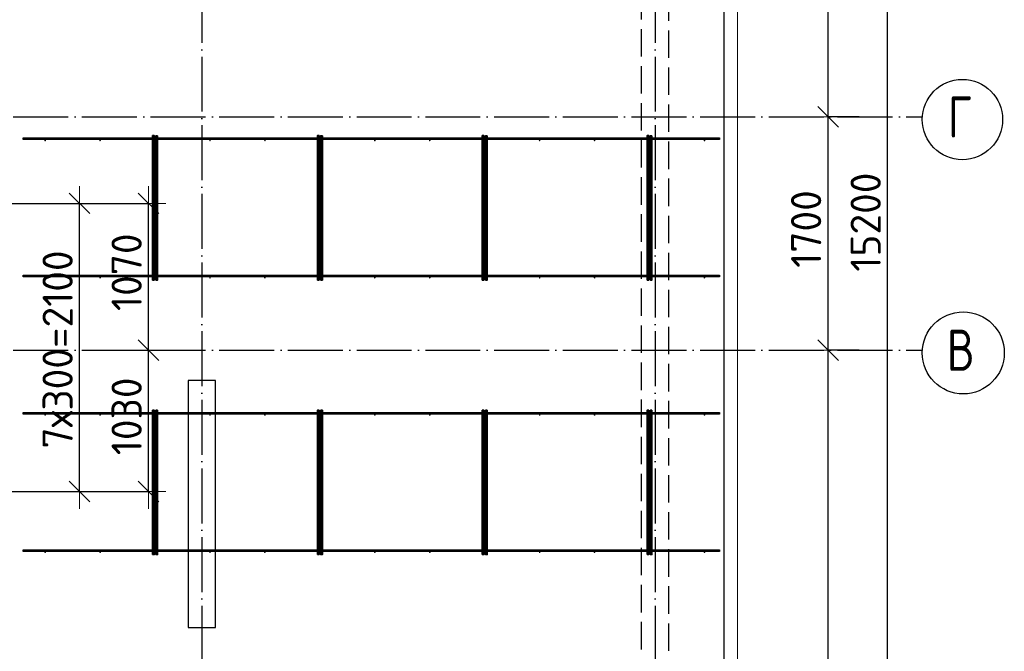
# Model space of a CAD drawing. Header units: millimetres. Extents: x 13527 to 139154, y -122592 to 61893.
# Tile 125 of 130: x 112755 to 119923, y 34506 to 39108. Entities that reach past the tile are written whole.
import ezdxf

# ---------------------------------------------------------------- set-up
doc = ezdxf.new("R2010")
doc.units = ezdxf.units.MM
doc.header["$PDMODE"] = 65
for name, pattern in [('______11', [500, 400, -50, 0, -50]), ('______2', [270, 200, -70]), ('______5', [1100, 800, -100, 100, -100])]:
    doc.linetypes.add(name, pattern=pattern)
for name, color, linetype, lineweight in [('Standard', 7, 'Continuous', 25), ('Колонна (1)', 7, 'Continuous', 35), ('Размерная линия_ общее', 7, 'Continuous', 13), ('Стена_ общее', 7, 'Continuous', 35), ('Фундамент_ общее', 7, 'Continuous', 35)]:
    doc.layers.add(name, color=color, linetype=linetype, lineweight=lineweight)
doc.layers.add('Арм.стержн. Фиксатор', color=7, linetype='Continuous', lineweight=35, true_color=0x501e0f)
doc.layers.add('Осевая линия_ общее', color=7, linetype='______5', lineweight=13, true_color=0xa0a0a0)
doc.styles.add('ISOCPEUR', font='isocpeur.ttf')
doc.dimstyles.new('DIMSTYLE_16', dxfattribs={"dimtxt": 220, "dimasz": 250, "dimexe": 0, "dimexo": 0, "dimgap": 110, "dimtad": 2, "dimdec": 0, "dimrnd": 1, "dimzin": 12, "dimdsep": 46, "dimtxsty": 'ISOCPEUR', "dimblk1": 'ALL_ML_STRICH', "dimblk2": 'ALL_ML_STRICH', "dimsah": 1, "dimcen": 0, "dimclrd": 7, "dimclre": 256, "dimclrt": 7, "dimadec": 0, "dimazin": 0, "dimtfac": 1, "dimtdec": 0, "dimtix": 1, "dimtmove": 2, "dimatfit": 3, "dimfxl": 0, "dimtzin": 0, "dimlwd": 0, "dimlwe": -3, "dimarcsym": 0})
doc.dimstyles.new('DIMSTYLE_5', dxfattribs={"dimtxt": 220, "dimasz": 250, "dimexe": 0, "dimexo": 0, "dimgap": 110, "dimtad": 2, "dimdec": 0, "dimrnd": 5, "dimzin": 12, "dimdsep": 46, "dimtxsty": 'ISOCPEUR', "dimblk1": 'ALL_ML_STRICH', "dimblk2": 'ALL_ML_STRICH', "dimsah": 1, "dimcen": 0, "dimclrd": 7, "dimclre": 256, "dimclrt": 7, "dimadec": 0, "dimazin": 0, "dimtfac": 1, "dimtdec": 0, "dimtix": 1, "dimtmove": 2, "dimatfit": 3, "dimfxl": 0, "dimtzin": 0, "dimlwd": 0, "dimlwe": -3, "dimarcsym": 0})

# ---------------------------------------------------------------- blocks, each defined once
blk = doc.blocks.new('СЛОЖНЫЙ_ОБЪЕКТ_0')
at = {"layer": 'Колонна (1)', "color": 9, "lineweight": -3, "true_color": 0xc7c7c7, "transparency": 33554687}
for p, q in [((113980, 36480), (113980, 34680)), ((114180, 36480), (113980, 36480)), ((114180, 34680), (114180, 36480)), ((113980, 34680), (114180, 34680))]:
    blk.add_line(p, q, dxfattribs=at)
at = {"layer": 'Стена_ общее', "color": 9, "linetype": '______2', "lineweight": -3, "true_color": 0xc7c7c7, "transparency": 33554687}
for p, q in [((117480, 31000), (117480, 44100)), ((117280, 43900), (117280, 31200))]:
    blk.add_line(p, q, dxfattribs=at)
blk = doc.blocks.new('ALL_ML_STRICH')
at = {"color": 0, "linetype": 'ByBlock', "lineweight": -2}
for p, q in [((-0.3, -0.3), (0.3, 0.3)), ((0, -0.5), (0, 0.5)), ((-1, 0), (0.5, 0))]:
    blk.add_line(p, q, dxfattribs=at)
blk = doc.blocks.new('*D508')
at = {"layer": 'DEFPOINTS', "color": 7, "linetype": 'Continuous', "lineweight": 13, "transparency": 33554687}
for p in [(112496.3, 37770), (112500.5, 35670), (113190.9, 35670)]:
    blk.add_point(p, dxfattribs=at)
at = {"layer": 'Размерная линия_ общее', "color": 253, "linetype": 'Continuous', "lineweight": -2, "true_color": 0xa0a0a0, "transparency": 33554687}
for p, q in [((112516.3, 37770), (113190.9, 37770)), ((112520.5, 35670), (113190.9, 35670))]:
    blk.add_line(p, q, dxfattribs=at)
at = {"layer": 'Размерная линия_ общее', "color": 7, "linetype": 'Continuous', "lineweight": -2, "transparency": 33554687}
blk.add_line((113190.9, 35670), (113190.9, 37770), dxfattribs=at)
at = {"layer": 'Размерная линия_ общее', "color": 7, "linetype": 'Continuous', "lineweight": 13, "transparency": 33554687, "xscale": 250, "yscale": 250, "zscale": 250}
for p, rotation in [((113190.9, 37770), 90), ((113190.9, 35670), 270)]:
    blk.add_blockref('ALL_ML_STRICH', p, dxfattribs=dict(at, rotation=rotation))
at = {"layer": 'Размерная линия_ общее', "color": 7, "linetype": 'Continuous', "lineweight": 13, "transparency": 33554687, "insert": (112920.9, 35983), "char_height": 220, "width": 11, "attachment_point": 1, "rotation": 90, "line_spacing_factor": 0.60241, "style": 'ISOCPEUR'}
blk.add_mtext('7х300=2100', dxfattribs=at)
blk = doc.blocks.new('*D509')
at = {"layer": 'DEFPOINTS', "color": 7, "linetype": 'Continuous', "lineweight": 13, "transparency": 33554687}
for p in [(113547.3, 36700), (112425.4, 35670), (113693.2, 35670)]:
    blk.add_point(p, dxfattribs=at)
at = {"layer": 'Размерная линия_ общее', "color": 253, "linetype": 'Continuous', "lineweight": -2, "true_color": 0xa0a0a0, "transparency": 33554687}
for p, q in [((113567.3, 36700), (113693.2, 36700)), ((112445.4, 35670), (113693.2, 35670))]:
    blk.add_line(p, q, dxfattribs=at)
at = {"layer": 'Размерная линия_ общее', "color": 7, "linetype": 'Continuous', "lineweight": -2, "transparency": 33554687}
blk.add_line((113693.2, 35670), (113693.2, 36700), dxfattribs=at)
at = {"layer": 'Размерная линия_ общее', "color": 7, "linetype": 'Continuous', "lineweight": 13, "transparency": 33554687, "xscale": 250, "yscale": 250, "zscale": 250}
for p, rotation in [((113693.2, 36700), 90), ((113693.2, 35670), 270)]:
    blk.add_blockref('ALL_ML_STRICH', p, dxfattribs=dict(at, rotation=rotation))
at = {"layer": 'Размерная линия_ общее', "color": 7, "linetype": 'Continuous', "lineweight": 13, "transparency": 33554687, "insert": (113533.2, 36218), "char_height": 220, "width": 880, "attachment_point": 5, "rotation": 90, "style": 'ISOCPEUR'}
blk.add_mtext('\\A1;{1030}', dxfattribs=at)
blk = doc.blocks.new('*D510')
at = {"layer": 'DEFPOINTS', "color": 7, "linetype": 'Continuous', "lineweight": 13, "transparency": 33554687}
for p in [(112466.3, 37770), (113547.3, 36700), (113693.2, 36700)]:
    blk.add_point(p, dxfattribs=at)
at = {"layer": 'Размерная линия_ общее', "color": 253, "linetype": 'Continuous', "lineweight": -2, "true_color": 0xa0a0a0, "transparency": 33554687}
for p, q in [((112486.3, 37770), (113693.2, 37770)), ((113567.3, 36700), (113693.2, 36700))]:
    blk.add_line(p, q, dxfattribs=at)
at = {"layer": 'Размерная линия_ общее', "color": 7, "linetype": 'Continuous', "lineweight": -2, "transparency": 33554687}
blk.add_line((113693.2, 36700), (113693.2, 37770), dxfattribs=at)
at = {"layer": 'Размерная линия_ общее', "color": 7, "linetype": 'Continuous', "lineweight": 13, "transparency": 33554687, "xscale": 250, "yscale": 250, "zscale": 250}
for p, rotation in [((113693.2, 37770), 90), ((113693.2, 36700), 270)]:
    blk.add_blockref('ALL_ML_STRICH', p, dxfattribs=dict(at, rotation=rotation))
at = {"layer": 'Размерная линия_ общее', "color": 7, "linetype": 'Continuous', "lineweight": 13, "transparency": 33554687, "insert": (113533.2, 37268), "char_height": 220, "width": 880, "attachment_point": 5, "rotation": 90, "style": 'ISOCPEUR'}
blk.add_mtext('\\A1;{1070}', dxfattribs=at)
blk = doc.blocks.new('*D559')
at = {"layer": 'DEFPOINTS', "color": 7, "linetype": 'Continuous', "lineweight": 13, "transparency": 33554687}
for p in [(118885.4, 36700), (118640, 31200), (118885.4, 31200)]:
    blk.add_point(p, dxfattribs=at)
at = {"layer": 'Размерная линия_ общее', "color": 253, "linetype": 'Continuous', "lineweight": -2, "true_color": 0xa0a0a0, "transparency": 33554687}
for p, q in [((118865.4, 36700), (118640, 36700)), ((118865.4, 31200), (118640, 31200))]:
    blk.add_line(p, q, dxfattribs=at)
at = {"layer": 'Размерная линия_ общее', "color": 7, "linetype": 'Continuous', "lineweight": -2, "transparency": 33554687}
blk.add_line((118640, 31200), (118640, 36700), dxfattribs=at)
at = {"layer": 'Размерная линия_ общее', "color": 7, "linetype": 'Continuous', "lineweight": 13, "transparency": 33554687, "xscale": 250, "yscale": 250, "zscale": 250}
for p, rotation in [((118640, 36700), 90), ((118640, 31200), 270)]:
    blk.add_blockref('ALL_ML_STRICH', p, dxfattribs=dict(at, rotation=rotation))
at = {"layer": 'Размерная линия_ общее', "color": 7, "linetype": 'Continuous', "lineweight": 13, "transparency": 33554687, "insert": (118480, 33961), "char_height": 220, "width": 880, "attachment_point": 5, "rotation": 90, "style": 'ISOCPEUR'}
blk.add_mtext('\\A1;{5500}', dxfattribs=at)
blk = doc.blocks.new('*D560')
at = {"layer": 'DEFPOINTS', "color": 7, "linetype": 'Continuous', "lineweight": 13, "transparency": 33554687}
for p in [(118885.4, 38400), (118640, 36700), (118885.4, 36700)]:
    blk.add_point(p, dxfattribs=at)
at = {"layer": 'Размерная линия_ общее', "color": 253, "linetype": 'Continuous', "lineweight": -2, "true_color": 0xa0a0a0, "transparency": 33554687}
for p, q in [((118865.4, 38400), (118640, 38400)), ((118865.4, 36700), (118640, 36700))]:
    blk.add_line(p, q, dxfattribs=at)
at = {"layer": 'Размерная линия_ общее', "color": 7, "linetype": 'Continuous', "lineweight": -2, "transparency": 33554687}
blk.add_line((118640, 36700), (118640, 38400), dxfattribs=at)
at = {"layer": 'Размерная линия_ общее', "color": 7, "linetype": 'Continuous', "lineweight": 13, "transparency": 33554687, "xscale": 250, "yscale": 250, "zscale": 250}
for p, rotation in [((118640, 38400), 90), ((118640, 36700), 270)]:
    blk.add_blockref('ALL_ML_STRICH', p, dxfattribs=dict(at, rotation=rotation))
at = {"layer": 'Размерная линия_ общее', "color": 7, "linetype": 'Continuous', "lineweight": 13, "transparency": 33554687, "insert": (118480, 37583), "char_height": 220, "width": 880, "attachment_point": 5, "rotation": 90, "style": 'ISOCPEUR'}
blk.add_mtext('\\A1;{1700}', dxfattribs=at)
blk = doc.blocks.new('*D561')
at = {"layer": 'DEFPOINTS', "color": 7, "linetype": 'Continuous', "lineweight": 13, "transparency": 33554687}
for p in [(118885.4, 43900), (118640, 38400), (118885.4, 38400)]:
    blk.add_point(p, dxfattribs=at)
at = {"layer": 'Размерная линия_ общее', "color": 253, "linetype": 'Continuous', "lineweight": -2, "true_color": 0xa0a0a0, "transparency": 33554687}
for p, q in [((118865.4, 43900), (118640, 43900)), ((118865.4, 38400), (118640, 38400))]:
    blk.add_line(p, q, dxfattribs=at)
at = {"layer": 'Размерная линия_ общее', "color": 7, "linetype": 'Continuous', "lineweight": -2, "transparency": 33554687}
blk.add_line((118640, 38400), (118640, 43900), dxfattribs=at)
at = {"layer": 'Размерная линия_ общее', "color": 7, "linetype": 'Continuous', "lineweight": 13, "transparency": 33554687, "xscale": 250, "yscale": 250, "zscale": 250}
for p, rotation in [((118640, 43900), 90), ((118640, 38400), 270)]:
    blk.add_blockref('ALL_ML_STRICH', p, dxfattribs=dict(at, rotation=rotation))
at = {"layer": 'Размерная линия_ общее', "color": 7, "linetype": 'Continuous', "lineweight": 13, "transparency": 33554687, "insert": (118480, 41161), "char_height": 220, "width": 880, "attachment_point": 5, "rotation": 90, "style": 'ISOCPEUR'}
blk.add_mtext('\\A1;{5500}', dxfattribs=at)
blk = doc.blocks.new('*D563')
at = {"layer": 'DEFPOINTS', "color": 7, "linetype": 'Continuous', "lineweight": 13, "transparency": 33554687}
for p in [(119207.8, 45200), (119073.7, 30000), (119158, 30000)]:
    blk.add_point(p, dxfattribs=at)
at = {"layer": 'Размерная линия_ общее', "color": 253, "linetype": 'Continuous', "lineweight": -2, "true_color": 0xa0a0a0, "transparency": 33554687}
for p, q in [((119107.8, 45200), (119073.7, 45200)), ((119073.7, 30000), (119073.7, 30000))]:
    blk.add_line(p, q, dxfattribs=at)
at = {"layer": 'Размерная линия_ общее', "color": 7, "linetype": 'Continuous', "lineweight": -2, "transparency": 33554687}
blk.add_line((119073.7, 30000), (119073.7, 45200), dxfattribs=at)
at = {"layer": 'Размерная линия_ общее', "color": 7, "linetype": 'Continuous', "lineweight": 13, "transparency": 33554687, "xscale": 250, "yscale": 250, "zscale": 250}
for p, rotation in [((119073.7, 45200), 90), ((119073.7, 30000), 270)]:
    blk.add_blockref('ALL_ML_STRICH', p, dxfattribs=dict(at, rotation=rotation))
at = {"layer": 'Размерная линия_ общее', "color": 7, "linetype": 'Continuous', "lineweight": 13, "transparency": 33554687, "insert": (118913.7, 37633), "char_height": 220, "width": 1100, "attachment_point": 5, "rotation": 90, "style": 'ISOCPEUR'}
blk.add_mtext('\\A1;{15200}', dxfattribs=at)

msp = doc.modelspace()

# ---------------------------------------------------------------- hatches: boundary and pattern name
at = {"layer": 'Арм.стержн. Фиксатор', "linetype": 'Continuous', "lineweight": 35, "transparency": 33554687}
for points in [[(112946, 38228), (112945.5, 38230.3), (112944.2, 38232.2), (112942.3, 38233.5), (112940, 38234), (112937.7, 38233.5), (112935.8, 38232.2), (112934.5, 38230.3), (112934, 38228), (112934.5, 38225.7), (112935.8, 38223.8), (112937.7, 38222.5), (112940, 38222), (112942.3, 38222.5), (112944.2, 38223.8), (112945.5, 38225.7)], [(113346, 38228), (113345.5, 38230.3), (113344.2, 38232.2), (113342.3, 38233.5), (113340, 38234), (113337.7, 38233.5), (113335.8, 38232.2), (113334.5, 38230.3), (113334, 38228), (113334.5, 38225.7), (113335.8, 38223.8), (113337.7, 38222.5), (113340, 38222), (113342.3, 38222.5), (113344.2, 38223.8), (113345.5, 38225.7)], [(113746, 38228), (113745.5, 38230.3), (113744.2, 38232.2), (113742.3, 38233.5), (113740, 38234), (113737.7, 38233.5), (113735.8, 38232.2), (113734.5, 38230.3), (113734, 38228), (113734.5, 38225.7), (113735.8, 38223.8), (113737.7, 38222.5), (113740, 38222), (113742.3, 38222.5), (113744.2, 38223.8), (113745.5, 38225.7)], [(114146, 38228), (114145.5, 38230.3), (114144.2, 38232.2), (114142.3, 38233.5), (114140, 38234), (114137.7, 38233.5), (114135.8, 38232.2), (114134.5, 38230.3), (114134, 38228), (114134.5, 38225.7), (114135.8, 38223.8), (114137.7, 38222.5), (114140, 38222), (114142.3, 38222.5), (114144.2, 38223.8), (114145.5, 38225.7)], [(114546, 38228), (114545.5, 38230.3), (114544.2, 38232.2), (114542.3, 38233.5), (114540, 38234), (114537.7, 38233.5), (114535.8, 38232.2), (114534.5, 38230.3), (114534, 38228), (114534.5, 38225.7), (114535.8, 38223.8), (114537.7, 38222.5), (114540, 38222), (114542.3, 38222.5), (114544.2, 38223.8), (114545.5, 38225.7)], [(114946, 38228), (114945.5, 38230.3), (114944.2, 38232.2), (114942.3, 38233.5), (114940, 38234), (114937.7, 38233.5), (114935.8, 38232.2), (114934.5, 38230.3), (114934, 38228), (114934.5, 38225.7), (114935.8, 38223.8), (114937.7, 38222.5), (114940, 38222), (114942.3, 38222.5), (114944.2, 38223.8), (114945.5, 38225.7)], [(115346, 38228), (115345.5, 38230.3), (115344.2, 38232.2), (115342.3, 38233.5), (115340, 38234), (115337.7, 38233.5), (115335.8, 38232.2), (115334.5, 38230.3), (115334, 38228), (115334.5, 38225.7), (115335.8, 38223.8), (115337.7, 38222.5), (115340, 38222), (115342.3, 38222.5), (115344.2, 38223.8), (115345.5, 38225.7)], [(115746, 38228), (115745.5, 38230.3), (115744.2, 38232.2), (115742.3, 38233.5), (115740, 38234), (115737.7, 38233.5), (115735.8, 38232.2), (115734.5, 38230.3), (115734, 38228), (115734.5, 38225.7), (115735.8, 38223.8), (115737.7, 38222.5), (115740, 38222), (115742.3, 38222.5), (115744.2, 38223.8), (115745.5, 38225.7)], [(116146, 38228), (116145.5, 38230.3), (116144.2, 38232.2), (116142.3, 38233.5), (116140, 38234), (116137.7, 38233.5), (116135.8, 38232.2), (116134.5, 38230.3), (116134, 38228), (116134.5, 38225.7), (116135.8, 38223.8), (116137.7, 38222.5), (116140, 38222), (116142.3, 38222.5), (116144.2, 38223.8), (116145.5, 38225.7)], [(116546, 38228), (116545.5, 38230.3), (116544.2, 38232.2), (116542.3, 38233.5), (116540, 38234), (116537.7, 38233.5), (116535.8, 38232.2), (116534.5, 38230.3), (116534, 38228), (116534.5, 38225.7), (116535.8, 38223.8), (116537.7, 38222.5), (116540, 38222), (116542.3, 38222.5), (116544.2, 38223.8), (116545.5, 38225.7)], [(116946, 38228), (116945.5, 38230.3), (116944.2, 38232.2), (116942.3, 38233.5), (116940, 38234), (116937.7, 38233.5), (116935.8, 38232.2), (116934.5, 38230.3), (116934, 38228), (116934.5, 38225.7), (116935.8, 38223.8), (116937.7, 38222.5), (116940, 38222), (116942.3, 38222.5), (116944.2, 38223.8), (116945.5, 38225.7)], [(117346, 38228), (117345.5, 38230.3), (117344.2, 38232.2), (117342.3, 38233.5), (117340, 38234), (117337.7, 38233.5), (117335.8, 38232.2), (117334.5, 38230.3), (117334, 38228), (117334.5, 38225.7), (117335.8, 38223.8), (117337.7, 38222.5), (117340, 38222), (117342.3, 38222.5), (117344.2, 38223.8), (117345.5, 38225.7)], [(117746, 38228), (117745.5, 38230.3), (117744.2, 38232.2), (117742.3, 38233.5), (117740, 38234), (117737.7, 38233.5), (117735.8, 38232.2), (117734.5, 38230.3), (117734, 38228), (117734.5, 38225.7), (117735.8, 38223.8), (117737.7, 38222.5), (117740, 38222), (117742.3, 38222.5), (117744.2, 38223.8), (117745.5, 38225.7)], [(112946, 37228), (112945.5, 37230.3), (112944.2, 37232.2), (112942.3, 37233.5), (112940, 37234), (112937.7, 37233.5), (112935.8, 37232.2), (112934.5, 37230.3), (112934, 37228), (112934.5, 37225.7), (112935.8, 37223.8), (112937.7, 37222.5), (112940, 37222), (112942.3, 37222.5), (112944.2, 37223.8), (112945.5, 37225.7)], [(113346, 37228), (113345.5, 37230.3), (113344.2, 37232.2), (113342.3, 37233.5), (113340, 37234), (113337.7, 37233.5), (113335.8, 37232.2), (113334.5, 37230.3), (113334, 37228), (113334.5, 37225.7), (113335.8, 37223.8), (113337.7, 37222.5), (113340, 37222), (113342.3, 37222.5), (113344.2, 37223.8), (113345.5, 37225.7)], [(113746, 37228), (113745.5, 37230.3), (113744.2, 37232.2), (113742.3, 37233.5), (113740, 37234), (113737.7, 37233.5), (113735.8, 37232.2), (113734.5, 37230.3), (113734, 37228), (113734.5, 37225.7), (113735.8, 37223.8), (113737.7, 37222.5), (113740, 37222), (113742.3, 37222.5), (113744.2, 37223.8), (113745.5, 37225.7)], [(114146, 37228), (114145.5, 37230.3), (114144.2, 37232.2), (114142.3, 37233.5), (114140, 37234), (114137.7, 37233.5), (114135.8, 37232.2), (114134.5, 37230.3), (114134, 37228), (114134.5, 37225.7), (114135.8, 37223.8), (114137.7, 37222.5), (114140, 37222), (114142.3, 37222.5), (114144.2, 37223.8), (114145.5, 37225.7)], [(114546, 37228), (114545.5, 37230.3), (114544.2, 37232.2), (114542.3, 37233.5), (114540, 37234), (114537.7, 37233.5), (114535.8, 37232.2), (114534.5, 37230.3), (114534, 37228), (114534.5, 37225.7), (114535.8, 37223.8), (114537.7, 37222.5), (114540, 37222), (114542.3, 37222.5), (114544.2, 37223.8), (114545.5, 37225.7)], [(114946, 37228), (114945.5, 37230.3), (114944.2, 37232.2), (114942.3, 37233.5), (114940, 37234), (114937.7, 37233.5), (114935.8, 37232.2), (114934.5, 37230.3), (114934, 37228), (114934.5, 37225.7), (114935.8, 37223.8), (114937.7, 37222.5), (114940, 37222), (114942.3, 37222.5), (114944.2, 37223.8), (114945.5, 37225.7)], [(115346, 37228), (115345.5, 37230.3), (115344.2, 37232.2), (115342.3, 37233.5), (115340, 37234), (115337.7, 37233.5), (115335.8, 37232.2), (115334.5, 37230.3), (115334, 37228), (115334.5, 37225.7), (115335.8, 37223.8), (115337.7, 37222.5), (115340, 37222), (115342.3, 37222.5), (115344.2, 37223.8), (115345.5, 37225.7)], [(115746, 37228), (115745.5, 37230.3), (115744.2, 37232.2), (115742.3, 37233.5), (115740, 37234), (115737.7, 37233.5), (115735.8, 37232.2), (115734.5, 37230.3), (115734, 37228), (115734.5, 37225.7), (115735.8, 37223.8), (115737.7, 37222.5), (115740, 37222), (115742.3, 37222.5), (115744.2, 37223.8), (115745.5, 37225.7)], [(116146, 37228), (116145.5, 37230.3), (116144.2, 37232.2), (116142.3, 37233.5), (116140, 37234), (116137.7, 37233.5), (116135.8, 37232.2), (116134.5, 37230.3), (116134, 37228), (116134.5, 37225.7), (116135.8, 37223.8), (116137.7, 37222.5), (116140, 37222), (116142.3, 37222.5), (116144.2, 37223.8), (116145.5, 37225.7)], [(116546, 37228), (116545.5, 37230.3), (116544.2, 37232.2), (116542.3, 37233.5), (116540, 37234), (116537.7, 37233.5), (116535.8, 37232.2), (116534.5, 37230.3), (116534, 37228), (116534.5, 37225.7), (116535.8, 37223.8), (116537.7, 37222.5), (116540, 37222), (116542.3, 37222.5), (116544.2, 37223.8), (116545.5, 37225.7)], [(116946, 37228), (116945.5, 37230.3), (116944.2, 37232.2), (116942.3, 37233.5), (116940, 37234), (116937.7, 37233.5), (116935.8, 37232.2), (116934.5, 37230.3), (116934, 37228), (116934.5, 37225.7), (116935.8, 37223.8), (116937.7, 37222.5), (116940, 37222), (116942.3, 37222.5), (116944.2, 37223.8), (116945.5, 37225.7)], [(117346, 37228), (117345.5, 37230.3), (117344.2, 37232.2), (117342.3, 37233.5), (117340, 37234), (117337.7, 37233.5), (117335.8, 37232.2), (117334.5, 37230.3), (117334, 37228), (117334.5, 37225.7), (117335.8, 37223.8), (117337.7, 37222.5), (117340, 37222), (117342.3, 37222.5), (117344.2, 37223.8), (117345.5, 37225.7)], [(117746, 37228), (117745.5, 37230.3), (117744.2, 37232.2), (117742.3, 37233.5), (117740, 37234), (117737.7, 37233.5), (117735.8, 37232.2), (117734.5, 37230.3), (117734, 37228), (117734.5, 37225.7), (117735.8, 37223.8), (117737.7, 37222.5), (117740, 37222), (117742.3, 37222.5), (117744.2, 37223.8), (117745.5, 37225.7)], [(112946, 36228), (112945.5, 36230.3), (112944.2, 36232.2), (112942.3, 36233.5), (112940, 36234), (112937.7, 36233.5), (112935.8, 36232.2), (112934.5, 36230.3), (112934, 36228), (112934.5, 36225.7), (112935.8, 36223.8), (112937.7, 36222.5), (112940, 36222), (112942.3, 36222.5), (112944.2, 36223.8), (112945.5, 36225.7)], [(113346, 36228), (113345.5, 36230.3), (113344.2, 36232.2), (113342.3, 36233.5), (113340, 36234), (113337.7, 36233.5), (113335.8, 36232.2), (113334.5, 36230.3), (113334, 36228), (113334.5, 36225.7), (113335.8, 36223.8), (113337.7, 36222.5), (113340, 36222), (113342.3, 36222.5), (113344.2, 36223.8), (113345.5, 36225.7)], [(113746, 36228), (113745.5, 36230.3), (113744.2, 36232.2), (113742.3, 36233.5), (113740, 36234), (113737.7, 36233.5), (113735.8, 36232.2), (113734.5, 36230.3), (113734, 36228), (113734.5, 36225.7), (113735.8, 36223.8), (113737.7, 36222.5), (113740, 36222), (113742.3, 36222.5), (113744.2, 36223.8), (113745.5, 36225.7)], [(114146, 36228), (114145.5, 36230.3), (114144.2, 36232.2), (114142.3, 36233.5), (114140, 36234), (114137.7, 36233.5), (114135.8, 36232.2), (114134.5, 36230.3), (114134, 36228), (114134.5, 36225.7), (114135.8, 36223.8), (114137.7, 36222.5), (114140, 36222), (114142.3, 36222.5), (114144.2, 36223.8), (114145.5, 36225.7)], [(114546, 36228), (114545.5, 36230.3), (114544.2, 36232.2), (114542.3, 36233.5), (114540, 36234), (114537.7, 36233.5), (114535.8, 36232.2), (114534.5, 36230.3), (114534, 36228), (114534.5, 36225.7), (114535.8, 36223.8), (114537.7, 36222.5), (114540, 36222), (114542.3, 36222.5), (114544.2, 36223.8), (114545.5, 36225.7)], [(114946, 36228), (114945.5, 36230.3), (114944.2, 36232.2), (114942.3, 36233.5), (114940, 36234), (114937.7, 36233.5), (114935.8, 36232.2), (114934.5, 36230.3), (114934, 36228), (114934.5, 36225.7), (114935.8, 36223.8), (114937.7, 36222.5), (114940, 36222), (114942.3, 36222.5), (114944.2, 36223.8), (114945.5, 36225.7)], [(115346, 36228), (115345.5, 36230.3), (115344.2, 36232.2), (115342.3, 36233.5), (115340, 36234), (115337.7, 36233.5), (115335.8, 36232.2), (115334.5, 36230.3), (115334, 36228), (115334.5, 36225.7), (115335.8, 36223.8), (115337.7, 36222.5), (115340, 36222), (115342.3, 36222.5), (115344.2, 36223.8), (115345.5, 36225.7)], [(115746, 36228), (115745.5, 36230.3), (115744.2, 36232.2), (115742.3, 36233.5), (115740, 36234), (115737.7, 36233.5), (115735.8, 36232.2), (115734.5, 36230.3), (115734, 36228), (115734.5, 36225.7), (115735.8, 36223.8), (115737.7, 36222.5), (115740, 36222), (115742.3, 36222.5), (115744.2, 36223.8), (115745.5, 36225.7)], [(116146, 36228), (116145.5, 36230.3), (116144.2, 36232.2), (116142.3, 36233.5), (116140, 36234), (116137.7, 36233.5), (116135.8, 36232.2), (116134.5, 36230.3), (116134, 36228), (116134.5, 36225.7), (116135.8, 36223.8), (116137.7, 36222.5), (116140, 36222), (116142.3, 36222.5), (116144.2, 36223.8), (116145.5, 36225.7)], [(116546, 36228), (116545.5, 36230.3), (116544.2, 36232.2), (116542.3, 36233.5), (116540, 36234), (116537.7, 36233.5), (116535.8, 36232.2), (116534.5, 36230.3), (116534, 36228), (116534.5, 36225.7), (116535.8, 36223.8), (116537.7, 36222.5), (116540, 36222), (116542.3, 36222.5), (116544.2, 36223.8), (116545.5, 36225.7)], [(116946, 36228), (116945.5, 36230.3), (116944.2, 36232.2), (116942.3, 36233.5), (116940, 36234), (116937.7, 36233.5), (116935.8, 36232.2), (116934.5, 36230.3), (116934, 36228), (116934.5, 36225.7), (116935.8, 36223.8), (116937.7, 36222.5), (116940, 36222), (116942.3, 36222.5), (116944.2, 36223.8), (116945.5, 36225.7)], [(117346, 36228), (117345.5, 36230.3), (117344.2, 36232.2), (117342.3, 36233.5), (117340, 36234), (117337.7, 36233.5), (117335.8, 36232.2), (117334.5, 36230.3), (117334, 36228), (117334.5, 36225.7), (117335.8, 36223.8), (117337.7, 36222.5), (117340, 36222), (117342.3, 36222.5), (117344.2, 36223.8), (117345.5, 36225.7)], [(117746, 36228), (117745.5, 36230.3), (117744.2, 36232.2), (117742.3, 36233.5), (117740, 36234), (117737.7, 36233.5), (117735.8, 36232.2), (117734.5, 36230.3), (117734, 36228), (117734.5, 36225.7), (117735.8, 36223.8), (117737.7, 36222.5), (117740, 36222), (117742.3, 36222.5), (117744.2, 36223.8), (117745.5, 36225.7)], [(112946, 35228), (112945.5, 35230.3), (112944.2, 35232.2), (112942.3, 35233.5), (112940, 35234), (112937.7, 35233.5), (112935.8, 35232.2), (112934.5, 35230.3), (112934, 35228), (112934.5, 35225.7), (112935.8, 35223.8), (112937.7, 35222.5), (112940, 35222), (112942.3, 35222.5), (112944.2, 35223.8), (112945.5, 35225.7)], [(113346, 35228), (113345.5, 35230.3), (113344.2, 35232.2), (113342.3, 35233.5), (113340, 35234), (113337.7, 35233.5), (113335.8, 35232.2), (113334.5, 35230.3), (113334, 35228), (113334.5, 35225.7), (113335.8, 35223.8), (113337.7, 35222.5), (113340, 35222), (113342.3, 35222.5), (113344.2, 35223.8), (113345.5, 35225.7)], [(113746, 35228), (113745.5, 35230.3), (113744.2, 35232.2), (113742.3, 35233.5), (113740, 35234), (113737.7, 35233.5), (113735.8, 35232.2), (113734.5, 35230.3), (113734, 35228), (113734.5, 35225.7), (113735.8, 35223.8), (113737.7, 35222.5), (113740, 35222), (113742.3, 35222.5), (113744.2, 35223.8), (113745.5, 35225.7)], [(114146, 35228), (114145.5, 35230.3), (114144.2, 35232.2), (114142.3, 35233.5), (114140, 35234), (114137.7, 35233.5), (114135.8, 35232.2), (114134.5, 35230.3), (114134, 35228), (114134.5, 35225.7), (114135.8, 35223.8), (114137.7, 35222.5), (114140, 35222), (114142.3, 35222.5), (114144.2, 35223.8), (114145.5, 35225.7)], [(114546, 35228), (114545.5, 35230.3), (114544.2, 35232.2), (114542.3, 35233.5), (114540, 35234), (114537.7, 35233.5), (114535.8, 35232.2), (114534.5, 35230.3), (114534, 35228), (114534.5, 35225.7), (114535.8, 35223.8), (114537.7, 35222.5), (114540, 35222), (114542.3, 35222.5), (114544.2, 35223.8), (114545.5, 35225.7)], [(114946, 35228), (114945.5, 35230.3), (114944.2, 35232.2), (114942.3, 35233.5), (114940, 35234), (114937.7, 35233.5), (114935.8, 35232.2), (114934.5, 35230.3), (114934, 35228), (114934.5, 35225.7), (114935.8, 35223.8), (114937.7, 35222.5), (114940, 35222), (114942.3, 35222.5), (114944.2, 35223.8), (114945.5, 35225.7)], [(115346, 35228), (115345.5, 35230.3), (115344.2, 35232.2), (115342.3, 35233.5), (115340, 35234), (115337.7, 35233.5), (115335.8, 35232.2), (115334.5, 35230.3), (115334, 35228), (115334.5, 35225.7), (115335.8, 35223.8), (115337.7, 35222.5), (115340, 35222), (115342.3, 35222.5), (115344.2, 35223.8), (115345.5, 35225.7)], [(115746, 35228), (115745.5, 35230.3), (115744.2, 35232.2), (115742.3, 35233.5), (115740, 35234), (115737.7, 35233.5), (115735.8, 35232.2), (115734.5, 35230.3), (115734, 35228), (115734.5, 35225.7), (115735.8, 35223.8), (115737.7, 35222.5), (115740, 35222), (115742.3, 35222.5), (115744.2, 35223.8), (115745.5, 35225.7)], [(116146, 35228), (116145.5, 35230.3), (116144.2, 35232.2), (116142.3, 35233.5), (116140, 35234), (116137.7, 35233.5), (116135.8, 35232.2), (116134.5, 35230.3), (116134, 35228), (116134.5, 35225.7), (116135.8, 35223.8), (116137.7, 35222.5), (116140, 35222), (116142.3, 35222.5), (116144.2, 35223.8), (116145.5, 35225.7)], [(116546, 35228), (116545.5, 35230.3), (116544.2, 35232.2), (116542.3, 35233.5), (116540, 35234), (116537.7, 35233.5), (116535.8, 35232.2), (116534.5, 35230.3), (116534, 35228), (116534.5, 35225.7), (116535.8, 35223.8), (116537.7, 35222.5), (116540, 35222), (116542.3, 35222.5), (116544.2, 35223.8), (116545.5, 35225.7)], [(116946, 35228), (116945.5, 35230.3), (116944.2, 35232.2), (116942.3, 35233.5), (116940, 35234), (116937.7, 35233.5), (116935.8, 35232.2), (116934.5, 35230.3), (116934, 35228), (116934.5, 35225.7), (116935.8, 35223.8), (116937.7, 35222.5), (116940, 35222), (116942.3, 35222.5), (116944.2, 35223.8), (116945.5, 35225.7)], [(117346, 35228), (117345.5, 35230.3), (117344.2, 35232.2), (117342.3, 35233.5), (117340, 35234), (117337.7, 35233.5), (117335.8, 35232.2), (117334.5, 35230.3), (117334, 35228), (117334.5, 35225.7), (117335.8, 35223.8), (117337.7, 35222.5), (117340, 35222), (117342.3, 35222.5), (117344.2, 35223.8), (117345.5, 35225.7)], [(117746, 35228), (117745.5, 35230.3), (117744.2, 35232.2), (117742.3, 35233.5), (117740, 35234), (117737.7, 35233.5), (117735.8, 35232.2), (117734.5, 35230.3), (117734, 35228), (117734.5, 35225.7), (117735.8, 35223.8), (117737.7, 35222.5), (117740, 35222), (117742.3, 35222.5), (117744.2, 35223.8), (117745.5, 35225.7)]]:
    msp.add_hatch(color=34, dxfattribs=at).paths.add_polyline_path(points)

# ---------------------------------------------------------------- linework, layer by layer
at = {"layer": 'Standard', "color": 7, "linetype": 'Continuous', "lineweight": 13, "transparency": 33554687}
msp.add_lwpolyline([(75100, 29250), (117980, 29250), (117980, 46440), (75100, 46440), (75100, 29250)], dxfattribs=at)
at = {"layer": 'Арм.стержн. Фиксатор', "color": 34, "linetype": 'Continuous', "lineweight": 25, "transparency": 33554687}
for points in [[(112779.2, 38246), (117850, 38246), (117850, 38234), (112779.2, 38234), (112779.2, 38246)], [(112779.2, 38246), (117850, 38246), (117850, 38234), (112779.2, 38234), (112779.2, 38246)], [(112779.2, 37246), (117850, 37246), (117850, 37234), (112779.2, 37234), (112779.2, 37246)], [(112779.2, 37246), (117850, 37246), (117850, 37234), (112779.2, 37234), (112779.2, 37246)], [(112779.2, 36246), (117850, 36246), (117850, 36234), (112779.2, 36234), (112779.2, 36246)], [(112779.2, 36246), (117850, 36246), (117850, 36234), (112779.2, 36234), (112779.2, 36246)], [(112779.2, 35246), (117850, 35246), (117850, 35234), (112779.2, 35234), (112779.2, 35246)], [(112779.2, 35246), (117850, 35246), (117850, 35234), (112779.2, 35234), (112779.2, 35246)]]:
    msp.add_lwpolyline(points, dxfattribs=at)
at = {"layer": 'Арм.стержн. Фиксатор', "color": 34, "linetype": 'Continuous', "lineweight": 35, "transparency": 33554687}
for points in [[(113722, 37211.1), (113722, 38263.1), (113734, 38263.1), (113734, 37211.1), (113722, 37211.1)], [(113758, 38262.9), (113758, 37210.8), (113746, 37210.8), (113746, 38262.9), (113758, 38262.9)], [(114922, 37211.1), (114922, 38263.1), (114934, 38263.1), (114934, 37211.1), (114922, 37211.1)], [(114958, 38262.9), (114958, 37210.8), (114946, 37210.8), (114946, 38262.9), (114958, 38262.9)], [(116122, 37211.1), (116122, 38263.1), (116134, 38263.1), (116134, 37211.1), (116122, 37211.1)], [(116158, 38262.9), (116158, 37210.8), (116146, 37210.8), (116146, 38262.9), (116158, 38262.9)], [(117322, 37211.1), (117322, 38263.1), (117334, 38263.1), (117334, 37211.1), (117322, 37211.1)], [(117358, 38262.9), (117358, 37210.8), (117346, 37210.8), (117346, 38262.9), (117358, 38262.9)], [(113722, 35211.1), (113722, 36263.1), (113734, 36263.1), (113734, 35211.1), (113722, 35211.1)], [(113758, 36262.9), (113758, 35210.8), (113746, 35210.8), (113746, 36262.9), (113758, 36262.9)], [(114922, 35211.1), (114922, 36263.1), (114934, 36263.1), (114934, 35211.1), (114922, 35211.1)], [(114958, 36262.9), (114958, 35210.8), (114946, 35210.8), (114946, 36262.9), (114958, 36262.9)], [(116122, 35211.1), (116122, 36263.1), (116134, 36263.1), (116134, 35211.1), (116122, 35211.1)], [(116158, 36262.9), (116158, 35210.8), (116146, 35210.8), (116146, 36262.9), (116158, 36262.9)], [(117322, 35211.1), (117322, 36263.1), (117334, 36263.1), (117334, 35211.1), (117322, 35211.1)], [(117358, 36262.9), (117358, 35210.8), (117346, 35210.8), (117346, 36262.9), (117358, 36262.9)]]:
    msp.add_lwpolyline(points, dxfattribs=at)
at = {"layer": 'Осевая линия_ общее', "color": 253, "linetype": '______11', "lineweight": -3, "true_color": 0xa0a0a0, "transparency": 33554687}
for p, q in [((114080, 46340), (114080, 28122.1)), ((117380, 46340), (117380, 28122.1)), ((75200, 38400), (119325.4, 38400)), ((75200, 36700), (119325.4, 36700))]:
    msp.add_line(p, q, dxfattribs=at)
at = {"layer": 'Осевая линия_ общее', "color": 7, "linetype": 'Continuous', "lineweight": -3, "transparency": 33554687}
for centre, radius in [((119617.8, 38380.5), 292.4), ((119624.1, 36680.5), 298.8)]:
    msp.add_circle(centre, radius, dxfattribs=at)
at = {"layer": 'Фундамент_ общее', "color": 7, "lineweight": 25, "transparency": 33554687}
msp.add_line((117880, 44500), (117880, 30600), dxfattribs=at)
at = {"layer": 'Фундамент_ общее', "color": 7, "linetype": 'Continuous', "lineweight": 25, "transparency": 33554687}
msp.add_line((117880, 44500), (117880, 30600), dxfattribs=at)

# ---------------------------------------------------------------- block references
at = {"layer": 'Стена_ общее', "color": 9, "linetype": '______2', "lineweight": -3, "true_color": 0xc7c7c7, "transparency": 33554687}
msp.add_blockref('СЛОЖНЫЙ_ОБЪЕКТ_0', (0, 0), dxfattribs=at)

# ---------------------------------------------------------------- texts
at = {"layer": 'Осевая линия_ общее', "color": 7, "linetype": 'Continuous', "lineweight": -3, "transparency": 33554687, "char_height": 300, "attachment_point": 7, "style": 'ISOCPEUR'}
for s, insert, width in [('\\W0.78;Г', (119512.8, 38250), 326.407), ('\\W0.80;В', (119504.1, 36550), 359.833)]:
    msp.add_mtext(s, dxfattribs=dict(at, insert=insert, width=width))

# ---------------------------------------------------------------- dimensions: what is measured, and where the dimension line sits
at = {"layer": 'Размерная линия_ общее', "color": 7, "linetype": 'Continuous', "lineweight": 13, "transparency": 33554687}
for base, p1, p2, dimstyle, picture, middle in [((119073.7, 45200), (119073.7, 30000), (119107.8, 45200), 'DIMSTYLE_16', '*D563', (118913.7, 37633)), ((118640, 43900), (118865.4, 38400), (118865.4, 43900), 'DIMSTYLE_5', '*D561', (118480, 41161)), ((118640, 38400), (118865.4, 36700), (118865.4, 38400), 'DIMSTYLE_5', '*D560', (118480, 37583)), ((113693.2, 37770), (113567.3, 36700), (112486.3, 37770), 'DIMSTYLE_5', '*D510', (113533.2, 37268)), ((113693.2, 36700), (112445.4, 35670), (113567.3, 36700), 'DIMSTYLE_5', '*D509', (113533.2, 36218)), ((118640, 36700), (118865.4, 31200), (118865.4, 36700), 'DIMSTYLE_5', '*D559', (118480, 33961))]:
    dim = msp.add_linear_dim(base=base, p1=p1, p2=p2, angle=90, dimstyle=dimstyle, override={"dimpost": '<>', "dimclrd": 7, "dimclre": 253, "dimclrt": 7, "dimlwd": 0, "dimlwe": 65533}, dxfattribs=at)
    dim.commit()
    dim.dimension.update_dxf_attribs({"geometry": picture, "text_midpoint": middle, "dimtype": 160})
dim = msp.add_linear_dim(base=(113190.9, 37770), p1=(112520.5, 35670), p2=(112516.3, 37770), angle=90, text='7х300=2100', dimstyle='DIMSTYLE_5', override={"dimpost": '<>', "dimclrd": 7, "dimclre": 253, "dimclrt": 7, "dimlwd": 0, "dimlwe": 65533}, dxfattribs=at)
dim.commit()
dim.dimension.update_dxf_attribs({"geometry": '*D508', "text_midpoint": (113080.9, 36720), "dimtype": 160})

doc.saveas('drawing.dxf')
